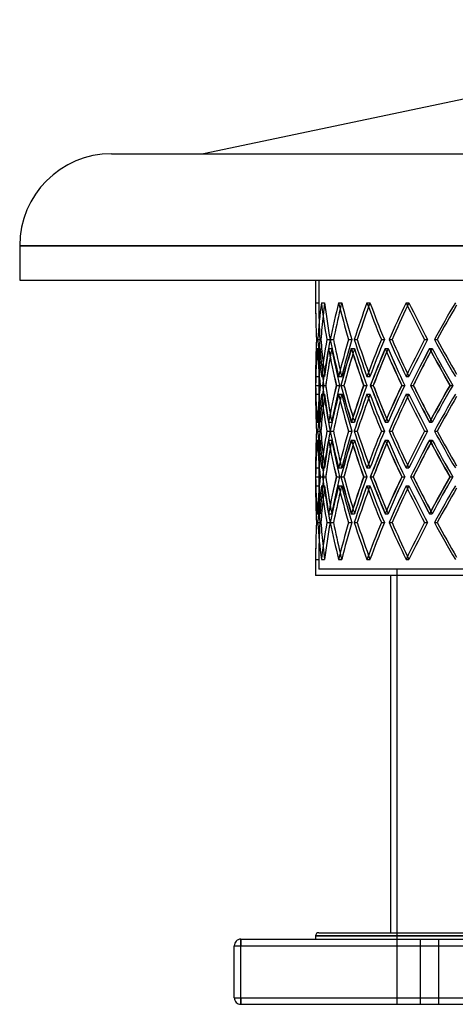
# Model space of a CAD drawing. Header units: millimetres. Extents: x -790 to 790, y -378 to 378.
# Tile 1 of 8: x -790 to -455, y -378 to 378. Entities that reach past the tile are written whole.
import ezdxf

# ---------------------------------------------------------------- set-up
doc = ezdxf.new("R2010")
doc.units = ezdxf.units.MM
doc.layers.add('HIDDEN', color=7, linetype='Continuous')
doc.layers.add('THICK', color=7, linetype='Continuous')

msp = doc.modelspace()

# ---------------------------------------------------------------- linework, layer by layer
at = {"layer": 'HIDDEN'}
for p, q in [((0, 204.46), (-790, 204.46)), ((-560, 178), (0, 178)), ((-560, 178), (-560, 160.64)), ((-562.5, 160.64), (-560, 160.64)), ((-558.06, 160.64), (-555.58, 160.64)), ((-558.06, 160.64), (-555.58, 160.64)), ((-544.83, 160.64), (-542.41, 160.64)), ((-544.83, 160.64), (-542.41, 160.64)), ((-523, 160.64), (-520.67, 160.64)), ((-523, 160.64), (-520.67, 160.64)), ((-492.92, 160.64), (-490.73, 160.64)), ((-492.92, 160.64), (-490.73, 160.64)), ((-561.79, 132.37), (-559.29, 132.37)), ((-561.79, 132.37), (-559.29, 132.37)), ((-560.9, 132.37), (-558.42, 132.37)), ((-553.81, 132.37), (-551.33, 132.37)), ((-553.81, 132.37), (-551.33, 132.37)), ((-551.17, 132.37), (-548.75, 132.37)), ((-537.11, 132.37), (-534.68, 132.37)), ((-537.11, 132.37), (-534.68, 132.37)), ((-532.75, 132.37), (-530.42, 132.37)), ((-511.93, 132.37), (-509.6, 132.37)), ((-511.93, 132.37), (-509.6, 132.37)), ((-505.92, 132.37), (-503.73, 132.37)), ((-478.68, 132.37), (-476.48, 132.37)), ((-478.68, 132.37), (-476.48, 132.37)), ((-471.12, 132.37), (-469.09, 132.37)), ((-561.4, 125.51), (-558.9, 125.51)), ((-561.38, 125.51), (-558.89, 125.51)), ((-552.57, 125.51), (-550.09, 125.51)), ((-552.5, 125.51), (-550.08, 125.51)), ((-535.03, 125.51), (-532.6, 125.51)), ((-534.91, 125.51), (-532.58, 125.51)), ((-509.04, 125.51), (-506.72, 125.51)), ((-508.89, 125.51), (-506.69, 125.51)), ((-475.03, 125.51), (-472.84, 125.51)), ((-474.83, 125.51), (-472.81, 125.51)), ((-562.5, 104.09), (-560, 104.09)), ((-560, 104.09), (-560, 90.38)), ((-558.06, 104.09), (-555.58, 104.09)), ((-558.06, 104.09), (-555.58, 104.09)), ((-544.83, 104.09), (-542.41, 104.09)), ((-544.83, 104.09), (-542.41, 104.09)), ((-523, 104.09), (-520.67, 104.09)), ((-523, 104.09), (-520.67, 104.09)), ((-492.92, 104.09), (-490.73, 104.09)), ((-492.92, 104.09), (-490.73, 104.09)), ((-562.45, 97.23), (-559.96, 97.23)), ((-558.91, 97.23), (-556.4, 97.23)), ((-558.88, 97.23), (-556.4, 97.23)), ((-557.12, 97.23), (-554.69, 97.23)), ((-546.56, 97.23), (-544.06, 97.23)), ((-546.49, 97.23), (-544.07, 97.23)), ((-543.01, 97.23), (-540.67, 97.23)), ((-525.59, 97.23), (-523.15, 97.23)), ((-525.48, 97.23), (-523.16, 97.23)), ((-520.33, 97.23), (-518.12, 97.23)), ((-496.32, 97.23), (-493.98, 97.23)), ((-496.19, 97.23), (-494, 97.23)), ((-489.44, 97.23), (-487.41, 97.23)), ((-459.23, 97.23), (-457.03, 97.23)), ((-459.07, 97.23), (-457.05, 97.23)), ((-562.5, 90.38), (-560, 90.38)), ((-558.06, 90.38), (-555.58, 90.38)), ((-558.06, 90.38), (-555.58, 90.38)), ((-544.83, 90.38), (-542.41, 90.38)), ((-544.83, 90.38), (-542.41, 90.38)), ((-523, 90.38), (-520.67, 90.38)), ((-523, 90.38), (-520.67, 90.38)), ((-492.92, 90.38), (-490.73, 90.38)), ((-492.92, 90.38), (-490.73, 90.38)), ((-561.4, 68.96), (-558.9, 68.96)), ((-561.38, 68.96), (-558.89, 68.96)), ((-552.57, 68.96), (-550.09, 68.96)), ((-552.5, 68.96), (-550.08, 68.96)), ((-535.03, 68.96), (-532.6, 68.96)), ((-534.91, 68.96), (-532.58, 68.96)), ((-509.04, 68.96), (-506.72, 68.96)), ((-508.89, 68.96), (-506.69, 68.96)), ((-475.03, 68.96), (-472.84, 68.96)), ((-474.83, 68.96), (-472.81, 68.96)), ((-561.79, 62.1), (-559.29, 62.1)), ((-561.79, 62.1), (-559.29, 62.1)), ((-560.9, 62.1), (-558.42, 62.1)), ((-553.81, 62.1), (-551.33, 62.1)), ((-553.81, 62.1), (-551.33, 62.1)), ((-551.17, 62.1), (-548.75, 62.1)), ((-537.11, 62.1), (-534.68, 62.1)), ((-537.11, 62.1), (-534.68, 62.1)), ((-532.75, 62.1), (-530.42, 62.1)), ((-511.93, 62.1), (-509.6, 62.1)), ((-511.93, 62.1), (-509.6, 62.1)), ((-505.92, 62.1), (-503.73, 62.1)), ((-478.68, 62.1), (-476.48, 62.1)), ((-478.68, 62.1), (-476.48, 62.1)), ((-471.12, 62.1), (-469.09, 62.1)), ((-561.4, 55.24), (-558.9, 55.24)), ((-561.38, 55.24), (-558.89, 55.24)), ((-552.57, 55.24), (-550.09, 55.24)), ((-552.5, 55.24), (-550.08, 55.24)), ((-535.03, 55.24), (-532.6, 55.24)), ((-534.91, 55.24), (-532.58, 55.24)), ((-509.04, 55.24), (-506.72, 55.24)), ((-508.89, 55.24), (-506.69, 55.24)), ((-475.03, 55.24), (-472.84, 55.24)), ((-474.83, 55.24), (-472.81, 55.24)), ((-562.5, 33.82), (-560, 33.82)), ((-560, 33.82), (-560, 20.11)), ((-558.06, 33.82), (-555.58, 33.82)), ((-558.06, 33.82), (-555.58, 33.82)), ((-544.83, 33.82), (-542.41, 33.82)), ((-544.83, 33.82), (-542.41, 33.82)), ((-523, 33.82), (-520.67, 33.82)), ((-523, 33.82), (-520.67, 33.82)), ((-492.92, 33.82), (-490.73, 33.82)), ((-492.92, 33.82), (-490.73, 33.82)), ((-562.45, 26.97), (-559.96, 26.97)), ((-558.91, 26.97), (-556.4, 26.97)), ((-558.88, 26.97), (-556.4, 26.97)), ((-557.12, 26.97), (-554.69, 26.97)), ((-546.56, 26.97), (-544.06, 26.97)), ((-546.49, 26.97), (-544.07, 26.97)), ((-543.01, 26.97), (-540.67, 26.97)), ((-525.59, 26.97), (-523.15, 26.97)), ((-525.48, 26.97), (-523.16, 26.97)), ((-520.33, 26.97), (-518.12, 26.97)), ((-496.32, 26.97), (-493.98, 26.97)), ((-496.19, 26.97), (-494, 26.97)), ((-489.44, 26.97), (-487.41, 26.97)), ((-459.23, 26.97), (-457.03, 26.97)), ((-459.07, 26.97), (-457.05, 26.97)), ((-562.5, 20.11), (-560, 20.11)), ((-558.06, 20.11), (-555.58, 20.11)), ((-558.06, 20.11), (-555.58, 20.11)), ((-544.83, 20.11), (-542.41, 20.11)), ((-544.83, 20.11), (-542.41, 20.11)), ((-523, 20.11), (-520.67, 20.11)), ((-523, 20.11), (-520.67, 20.11)), ((-492.92, 20.11), (-490.73, 20.11)), ((-492.92, 20.11), (-490.73, 20.11)), ((-561.4, -1.31), (-558.9, -1.31)), ((-561.38, -1.31), (-558.89, -1.31)), ((-552.57, -1.31), (-550.09, -1.31)), ((-552.5, -1.31), (-550.08, -1.31)), ((-535.03, -1.31), (-532.6, -1.31)), ((-534.91, -1.31), (-532.58, -1.31)), ((-509.04, -1.31), (-506.72, -1.31)), ((-508.89, -1.31), (-506.69, -1.31)), ((-475.03, -1.31), (-472.84, -1.31)), ((-474.83, -1.31), (-472.81, -1.31)), ((-561.79, -8.17), (-559.29, -8.17)), ((-561.79, -8.17), (-559.29, -8.17)), ((-560.9, -8.17), (-558.42, -8.17)), ((-553.81, -8.17), (-551.33, -8.17)), ((-553.81, -8.17), (-551.33, -8.17)), ((-551.17, -8.17), (-548.75, -8.17)), ((-537.11, -8.17), (-534.68, -8.17)), ((-537.11, -8.17), (-534.68, -8.17)), ((-532.75, -8.17), (-530.42, -8.17)), ((-511.93, -8.17), (-509.6, -8.17)), ((-511.93, -8.17), (-509.6, -8.17)), ((-505.92, -8.17), (-503.73, -8.17)), ((-478.68, -8.17), (-476.48, -8.17)), ((-478.68, -8.17), (-476.48, -8.17)), ((-471.12, -8.17), (-469.09, -8.17)), ((-562.5, -36.44), (-560, -36.44)), ((-560, -36.44), (-560, -43.8)), ((-558.06, -36.44), (-555.58, -36.44)), ((-558.06, -36.44), (-555.58, -36.44)), ((-544.83, -36.44), (-542.41, -36.44)), ((-544.83, -36.44), (-542.41, -36.44)), ((-523, -36.44), (-520.67, -36.44)), ((-523, -36.44), (-520.67, -36.44)), ((-492.92, -36.44), (-490.73, -36.44)), ((-492.92, -36.44), (-490.73, -36.44)), ((0, -43.8), (-560, -43.8)), ((-500, -43.8), (-500, -378)), ((-620, -328), (-620, -333)), ((-620, -328), (-620, -328)), ((0, -325.5), (-562.5, -325.5)), ((-482, -328), (-482, -378)), ((-482, -328), (-482, -378)), ((-468, -328), (-468, -378)), ((-468, -328), (-468, -378)), ((-625, -333), (-620, -333)), ((-625, -333), (-625, -333)), ((-620, -333), (620, -333)), ((-620, -373), (-620, -333)), ((-625, -373), (-625, -373)), ((-625, -373), (-620, -373)), ((-620, -373), (620, -373)), ((-620, -373), (-620, -378)), ((-620, -378), (-620, -378))]:
    msp.add_line(p, q, dxfattribs=at)
for centre, major_axis, ratio, start_param, end_param in [((0, 160.64), (-421.94, -421.94), 0.881619, -0.84823, -0.797937), ((0, 160.64), (0, -560), 1, -1.570796, -1.520278), ((0, 160.64), (0, 560), 1, 1.570796, 1.621314), ((0, 160.64), (420.06, 420.06), 0.881619, 2.293363, 2.311036), ((0, 160.64), (420.06, -420.06), 0.881619, -2.293363, -2.242845), ((0, 160.64), (-420.06, 420.06), 0.881619, 0.84823, 0.898748), ((0, 160.64), (-444.46, -444.46), 0.77568, -0.911062, -0.860769), ((0, 160.64), (442.49, 442.49), 0.77568, 2.230531, 2.239225), ((0, 160.64), (442.49, -442.49), 0.77568, -2.230531, -2.180013), ((0, 160.64), (-442.49, 442.49), 0.77568, 0.911062, 0.96158), ((0, 160.64), (-465.23, -465.23), 0.679599, -0.973894, -0.923601), ((0, 160.64), (463.17, 463.17), 0.679599, 2.167699, 2.173337), ((0, 160.64), (463.17, -463.17), 0.679599, -2.167699, -2.117181), ((0, 160.64), (-463.17, 463.17), 0.679599, 0.973894, 1.024412), ((0, 160.64), (-484.17, -484.17), 0.591398, -1.036726, -0.986432), ((0, 160.64), (482.02, 482.02), 0.591398, 2.104867, 2.108927), ((0, 160.64), (482.02, -482.02), 0.591398, -2.104867, -2.054349), ((0, 160.64), (-482.02, 482.02), 0.591398, 1.036726, 1.087243), ((0, 160.64), (-501.19, -501.19), 0.509525, -1.099557, -1.049264), ((0, 104.09), (-421.94, 421.94), 0.881619, 0.797937, 0.84823), ((0, 104.09), (0, -560), 1, -1.621314, -1.570796), ((0, 104.09), (0, 560), 1, 1.520278, 1.570796), ((0, 104.09), (420.06, 420.06), 0.881619, 2.242845, 2.293363), ((0, 104.09), (-420.06, -420.06), 0.881619, -0.898748, -0.84823), ((0, 104.09), (-444.46, 444.46), 0.77568, 0.860769, 0.911062), ((0, 104.09), (442.49, 442.49), 0.77568, 2.180013, 2.230531), ((0, 104.09), (-442.49, -442.49), 0.77568, -0.96158, -0.911062), ((0, 104.09), (-465.23, 465.23), 0.679599, 0.923601, 0.973894), ((0, 104.09), (463.17, 463.17), 0.679599, 2.117181, 2.167699), ((0, 104.09), (-463.17, -463.17), 0.679599, -1.024412, -0.973894), ((0, 104.09), (-484.17, 484.17), 0.591398, 0.986432, 1.036726), ((0, 104.09), (482.02, 482.02), 0.591398, 2.054349, 2.104867), ((0, 104.09), (-482.02, -482.02), 0.591398, -1.087243, -1.036726), ((0, 104.09), (-501.19, 501.19), 0.509525, 1.049264, 1.099557), ((0, 160.64), (-421.94, -421.94), 0.881619, -0.78573, -0.735259), ((0, 90.38), (-421.94, 421.94), 0.881619, 0.78573, 0.836042), ((0, 160.64), (-420.06, -420.06), 0.881619, -0.785451, -0.734752), ((0, 90.38), (0, 560), 1, 1.508017, 1.543713), ((0, 160.64), (0, -560), 1, -1.508017, -1.457318), ((0, 90.38), (-420.06, 420.06), 0.881619, 0.785451, 0.835988), ((0, 160.64), (-444.46, -444.46), 0.77568, -0.848562, -0.79809), ((0, 90.38), (-444.46, 444.46), 0.77568, 0.848562, 0.898874), ((0, 90.38), (420.06, 420.06), 0.881619, 2.230583, 2.242433), ((0, 160.64), (-442.49, -442.49), 0.77568, -0.848283, -0.836378), ((0, 160.64), (420.06, -420.06), 0.881619, -2.230583, -2.179885), ((0, 90.38), (-442.49, 442.49), 0.77568, 0.848283, 0.89882), ((0, 160.64), (-465.23, -465.23), 0.679599, -0.911394, -0.860922), ((0, 90.38), (-465.23, 465.23), 0.679599, 0.911394, 0.961706), ((0, 90.38), (442.49, 442.49), 0.77568, 2.167751, 2.174765), ((0, 160.64), (-463.17, -463.17), 0.679599, -0.911114, -0.904048), ((0, 160.64), (442.49, -442.49), 0.77568, -2.167751, -2.117053), ((0, 90.38), (-463.17, 463.17), 0.679599, 0.911114, 0.961652), ((0, 160.64), (-484.17, -484.17), 0.591398, -0.974226, -0.923754), ((0, 90.38), (-484.17, 484.17), 0.591398, 0.974226, 1.024538), ((0, 90.38), (463.17, 463.17), 0.679599, 2.10492, 2.109805), ((0, 160.64), (-482.02, -482.02), 0.591398, -0.973946, -0.969008), ((0, 160.64), (463.17, -463.17), 0.679599, -2.10492, -2.054221), ((0, 90.38), (-482.02, 482.02), 0.591398, 0.973946, 1.024484), ((0, 160.64), (-501.19, -501.19), 0.509525, -1.037057, -0.986586), ((0, 90.38), (-501.19, 501.19), 0.509525, 1.037057, 1.08737), ((0, 90.38), (482.02, 482.02), 0.591398, 2.042088, 2.045746), ((0, 160.64), (-498.96, -498.96), 0.509525, -1.036778, -1.033067), ((0, 160.64), (482.02, -482.02), 0.591398, -2.042088, -1.991389), ((0, 90.38), (-498.96, 498.96), 0.509525, 1.036778, 1.087315), ((0, 104.09), (420.06, -420.06), 0.881619, -2.311036, -2.293363), ((0, 104.09), (442.49, -442.49), 0.77568, -2.239225, -2.230531), ((0, 104.09), (463.17, -463.17), 0.679599, -2.173337, -2.167699), ((0, 104.09), (482.02, -482.02), 0.591398, -2.108927, -2.104867), ((0, 160.64), (-442.49, -442.49), 0.77568, -0.807364, -0.797584), ((0, 160.64), (-463.17, -463.17), 0.679599, -0.870196, -0.860416), ((0, 160.64), (-482.02, -482.02), 0.591398, -0.933028, -0.923248), ((0, 160.64), (-498.96, -498.96), 0.509525, -0.995859, -0.98608), ((0, 33.82), (-421.94, 421.94), 0.881619, 0.735259, 0.78573), ((0, 104.09), (-421.94, -421.94), 0.881619, -0.836042, -0.78573), ((0, 33.82), (-420.06, 420.06), 0.881619, 0.734752, 0.785451), ((0, 33.82), (0, 560), 1, 1.457318, 1.508017), ((0, 104.09), (-420.06, -420.06), 0.881619, -0.835988, -0.785451), ((0, 33.82), (-444.46, 444.46), 0.77568, 0.79809, 0.848562), ((0, 33.82), (-442.49, 442.49), 0.77568, 0.797584, 0.807364), ((0, 104.09), (-444.46, -444.46), 0.77568, -0.898874, -0.848562), ((0, 33.82), (420.06, 420.06), 0.881619, 2.179885, 2.230583), ((0, 104.09), (-442.49, -442.49), 0.77568, -0.89882, -0.848283), ((0, 33.82), (-465.23, 465.23), 0.679599, 0.860922, 0.911394), ((0, 33.82), (-463.17, 463.17), 0.679599, 0.860416, 0.870196), ((0, 104.09), (-465.23, -465.23), 0.679599, -0.961706, -0.911394), ((0, 33.82), (442.49, 442.49), 0.77568, 2.117053, 2.167751), ((0, 104.09), (-463.17, -463.17), 0.679599, -0.961652, -0.911114), ((0, 33.82), (-484.17, 484.17), 0.591398, 0.923754, 0.974226), ((0, 33.82), (-482.02, 482.02), 0.591398, 0.923248, 0.933028), ((0, 104.09), (-484.17, -484.17), 0.591398, -1.024538, -0.974226), ((0, 33.82), (463.17, 463.17), 0.679599, 2.054221, 2.10492), ((0, 104.09), (-482.02, -482.02), 0.591398, -1.024484, -0.973946), ((0, 33.82), (-501.19, 501.19), 0.509525, 0.986586, 1.037057), ((0, 33.82), (-498.96, 498.96), 0.509525, 0.98608, 0.995859), ((0, 104.09), (-501.19, -501.19), 0.509525, -1.08737, -1.037057), ((0, 33.82), (482.02, 482.02), 0.591398, 1.991389, 2.042088), ((0, 104.09), (-498.96, -498.96), 0.509525, -1.087315, -1.036778), ((0, 90.38), (-421.94, -421.94), 0.881619, -0.84823, -0.797937), ((0, 90.38), (0, -560), 1, -1.570796, -1.520278), ((0, 90.38), (0, 560), 1, 1.570796, 1.621314), ((0, 104.09), (0, -560), 1, -1.543713, -1.508017), ((0, 90.38), (420.06, 420.06), 0.881619, 2.293363, 2.311036), ((0, 90.38), (420.06, -420.06), 0.881619, -2.293363, -2.242845), ((0, 90.38), (-420.06, 420.06), 0.881619, 0.84823, 0.898748), ((0, 90.38), (-444.46, -444.46), 0.77568, -0.911062, -0.860769), ((0, 90.38), (442.49, 442.49), 0.77568, 2.230531, 2.239225), ((0, 90.38), (442.49, -442.49), 0.77568, -2.230531, -2.180013), ((0, 90.38), (-442.49, 442.49), 0.77568, 0.911062, 0.96158), ((0, 90.38), (-465.23, -465.23), 0.679599, -0.973894, -0.923601), ((0, 90.38), (463.17, 463.17), 0.679599, 2.167699, 2.173337), ((0, 90.38), (463.17, -463.17), 0.679599, -2.167699, -2.117181), ((0, 90.38), (-463.17, 463.17), 0.679599, 0.973894, 1.024412), ((0, 90.38), (-484.17, -484.17), 0.591398, -1.036726, -0.986432), ((0, 90.38), (482.02, 482.02), 0.591398, 2.104867, 2.108927), ((0, 90.38), (482.02, -482.02), 0.591398, -2.104867, -2.054349), ((0, 90.38), (-482.02, 482.02), 0.591398, 1.036726, 1.087243), ((0, 90.38), (-501.19, -501.19), 0.509525, -1.099557, -1.049264), ((0, 33.82), (-442.49, 442.49), 0.77568, 0.836378, 0.848283), ((0, 104.09), (420.06, -420.06), 0.881619, -2.242433, -2.230583), ((0, 104.09), (442.49, -442.49), 0.77568, -2.174765, -2.167751), ((0, 33.82), (-463.17, 463.17), 0.679599, 0.904048, 0.911114), ((0, 104.09), (463.17, -463.17), 0.679599, -2.109805, -2.10492), ((0, 33.82), (-482.02, 482.02), 0.591398, 0.969008, 0.973946), ((0, 104.09), (482.02, -482.02), 0.591398, -2.045746, -2.042088), ((0, 33.82), (-498.96, 498.96), 0.509525, 1.033067, 1.036778), ((0, 33.82), (-421.94, 421.94), 0.881619, 0.797937, 0.84823), ((0, 33.82), (0, -560), 1, -1.621314, -1.570796), ((0, 33.82), (0, 560), 1, 1.520278, 1.570796), ((0, 33.82), (420.06, 420.06), 0.881619, 2.242845, 2.293363), ((0, 33.82), (-420.06, -420.06), 0.881619, -0.898748, -0.84823), ((0, 33.82), (-444.46, 444.46), 0.77568, 0.860769, 0.911062), ((0, 33.82), (442.49, 442.49), 0.77568, 2.180013, 2.230531), ((0, 33.82), (-442.49, -442.49), 0.77568, -0.96158, -0.911062), ((0, 33.82), (-465.23, 465.23), 0.679599, 0.923601, 0.973894), ((0, 33.82), (463.17, 463.17), 0.679599, 2.117181, 2.167699), ((0, 33.82), (-463.17, -463.17), 0.679599, -1.024412, -0.973894), ((0, 33.82), (-484.17, 484.17), 0.591398, 0.986432, 1.036726), ((0, 33.82), (482.02, 482.02), 0.591398, 2.054349, 2.104867), ((0, 33.82), (-482.02, -482.02), 0.591398, -1.087243, -1.036726), ((0, 33.82), (-501.19, 501.19), 0.509525, 1.049264, 1.099557), ((0, 90.38), (-421.94, -421.94), 0.881619, -0.78573, -0.735259), ((0, 20.11), (-421.94, 421.94), 0.881619, 0.78573, 0.836042), ((0, 90.38), (-420.06, -420.06), 0.881619, -0.785451, -0.734752), ((0, 20.11), (0, 560), 1, 1.508017, 1.543713), ((0, 90.38), (0, -560), 1, -1.508017, -1.457318), ((0, 20.11), (-420.06, 420.06), 0.881619, 0.785451, 0.835988), ((0, 90.38), (-444.46, -444.46), 0.77568, -0.848562, -0.79809), ((0, 20.11), (-444.46, 444.46), 0.77568, 0.848562, 0.898874), ((0, 20.11), (420.06, 420.06), 0.881619, 2.230583, 2.242433), ((0, 90.38), (-442.49, -442.49), 0.77568, -0.848283, -0.836378), ((0, 90.38), (420.06, -420.06), 0.881619, -2.230583, -2.179885), ((0, 20.11), (-442.49, 442.49), 0.77568, 0.848283, 0.89882), ((0, 90.38), (-465.23, -465.23), 0.679599, -0.911394, -0.860922), ((0, 20.11), (-465.23, 465.23), 0.679599, 0.911394, 0.961706), ((0, 20.11), (442.49, 442.49), 0.77568, 2.167751, 2.174765), ((0, 90.38), (-463.17, -463.17), 0.679599, -0.911114, -0.904048), ((0, 90.38), (442.49, -442.49), 0.77568, -2.167751, -2.117053), ((0, 20.11), (-463.17, 463.17), 0.679599, 0.911114, 0.961652), ((0, 90.38), (-484.17, -484.17), 0.591398, -0.974226, -0.923754), ((0, 20.11), (-484.17, 484.17), 0.591398, 0.974226, 1.024538), ((0, 20.11), (463.17, 463.17), 0.679599, 2.10492, 2.109805), ((0, 90.38), (-482.02, -482.02), 0.591398, -0.973946, -0.969008), ((0, 90.38), (463.17, -463.17), 0.679599, -2.10492, -2.054221), ((0, 20.11), (-482.02, 482.02), 0.591398, 0.973946, 1.024484), ((0, 90.38), (-501.19, -501.19), 0.509525, -1.037057, -0.986586), ((0, 20.11), (-501.19, 501.19), 0.509525, 1.037057, 1.08737), ((0, 20.11), (482.02, 482.02), 0.591398, 2.042088, 2.045746), ((0, 90.38), (-498.96, -498.96), 0.509525, -1.036778, -1.033067), ((0, 90.38), (482.02, -482.02), 0.591398, -2.042088, -1.991389), ((0, 20.11), (-498.96, 498.96), 0.509525, 1.036778, 1.087315), ((0, 33.82), (420.06, -420.06), 0.881619, -2.311036, -2.293363), ((0, 33.82), (442.49, -442.49), 0.77568, -2.239225, -2.230531), ((0, 90.38), (-442.49, -442.49), 0.77568, -0.807364, -0.797584), ((0, 90.38), (-463.17, -463.17), 0.679599, -0.870196, -0.860416), ((0, 33.82), (463.17, -463.17), 0.679599, -2.173337, -2.167699), ((0, 90.38), (-482.02, -482.02), 0.591398, -0.933028, -0.923248), ((0, 33.82), (482.02, -482.02), 0.591398, -2.108927, -2.104867), ((0, 90.38), (-498.96, -498.96), 0.509525, -0.995859, -0.98608), ((0, -36.44), (-421.94, 421.94), 0.881619, 0.735259, 0.78573), ((0, 33.82), (-421.94, -421.94), 0.881619, -0.836042, -0.78573), ((0, -36.44), (-420.06, 420.06), 0.881619, 0.734752, 0.785451), ((0, -36.44), (0, 560), 1, 1.457318, 1.508017), ((0, 33.82), (-420.06, -420.06), 0.881619, -0.835988, -0.785451), ((0, -36.44), (-444.46, 444.46), 0.77568, 0.79809, 0.848562), ((0, -36.44), (-442.49, 442.49), 0.77568, 0.797584, 0.807364), ((0, 33.82), (-444.46, -444.46), 0.77568, -0.898874, -0.848562), ((0, -36.44), (420.06, 420.06), 0.881619, 2.179885, 2.230583), ((0, 33.82), (-442.49, -442.49), 0.77568, -0.89882, -0.848283), ((0, -36.44), (-465.23, 465.23), 0.679599, 0.860922, 0.911394), ((0, -36.44), (-463.17, 463.17), 0.679599, 0.860416, 0.870196), ((0, 33.82), (-465.23, -465.23), 0.679599, -0.961706, -0.911394), ((0, -36.44), (442.49, 442.49), 0.77568, 2.117053, 2.167751), ((0, 33.82), (-463.17, -463.17), 0.679599, -0.961652, -0.911114), ((0, -36.44), (-484.17, 484.17), 0.591398, 0.923754, 0.974226), ((0, -36.44), (-482.02, 482.02), 0.591398, 0.923248, 0.933028), ((0, 33.82), (-484.17, -484.17), 0.591398, -1.024538, -0.974226), ((0, -36.44), (463.17, 463.17), 0.679599, 2.054221, 2.10492), ((0, 33.82), (-482.02, -482.02), 0.591398, -1.024484, -0.973946), ((0, -36.44), (-501.19, 501.19), 0.509525, 0.986586, 1.037057), ((0, -36.44), (-498.96, 498.96), 0.509525, 0.98608, 0.995859), ((0, 33.82), (-501.19, -501.19), 0.509525, -1.08737, -1.037057), ((0, -36.44), (482.02, 482.02), 0.591398, 1.991389, 2.042088), ((0, 33.82), (-498.96, -498.96), 0.509525, -1.087315, -1.036778), ((0, 20.11), (-421.94, -421.94), 0.881619, -0.84823, -0.797937), ((0, 20.11), (0, -560), 1, -1.570796, -1.520278), ((0, 20.11), (0, 560), 1, 1.570796, 1.621314), ((0, 33.82), (0, -560), 1, -1.543713, -1.508017), ((0, 20.11), (420.06, 420.06), 0.881619, 2.293363, 2.311036), ((0, 20.11), (420.06, -420.06), 0.881619, -2.293363, -2.242845), ((0, 20.11), (-420.06, 420.06), 0.881619, 0.84823, 0.898748), ((0, 20.11), (-444.46, -444.46), 0.77568, -0.911062, -0.860769), ((0, 20.11), (442.49, 442.49), 0.77568, 2.230531, 2.239225), ((0, 20.11), (442.49, -442.49), 0.77568, -2.230531, -2.180013), ((0, 20.11), (-442.49, 442.49), 0.77568, 0.911062, 0.96158), ((0, 20.11), (-465.23, -465.23), 0.679599, -0.973894, -0.923601), ((0, 20.11), (463.17, 463.17), 0.679599, 2.167699, 2.173337), ((0, 20.11), (463.17, -463.17), 0.679599, -2.167699, -2.117181), ((0, 20.11), (-463.17, 463.17), 0.679599, 0.973894, 1.024412), ((0, 20.11), (-484.17, -484.17), 0.591398, -1.036726, -0.986432), ((0, 20.11), (482.02, 482.02), 0.591398, 2.104867, 2.108927), ((0, 20.11), (482.02, -482.02), 0.591398, -2.104867, -2.054349), ((0, 20.11), (-482.02, 482.02), 0.591398, 1.036726, 1.087243), ((0, 20.11), (-501.19, -501.19), 0.509525, -1.099557, -1.049264), ((0, -36.44), (-442.49, 442.49), 0.77568, 0.836378, 0.848283), ((0, 33.82), (420.06, -420.06), 0.881619, -2.242433, -2.230583), ((0, 33.82), (442.49, -442.49), 0.77568, -2.174765, -2.167751), ((0, -36.44), (-463.17, 463.17), 0.679599, 0.904048, 0.911114), ((0, 33.82), (463.17, -463.17), 0.679599, -2.109805, -2.10492), ((0, -36.44), (-482.02, 482.02), 0.591398, 0.969008, 0.973946), ((0, 33.82), (482.02, -482.02), 0.591398, -2.045746, -2.042088), ((0, -36.44), (-498.96, 498.96), 0.509525, 1.033067, 1.036778), ((0, -36.44), (-421.94, 421.94), 0.881619, 0.797937, 0.84823), ((0, -36.44), (0, -560), 1, -1.621314, -1.570796), ((0, -36.44), (0, 560), 1, 1.520278, 1.570796), ((0, -36.44), (420.06, 420.06), 0.881619, 2.242845, 2.293363), ((0, -36.44), (-420.06, -420.06), 0.881619, -0.898748, -0.84823), ((0, -36.44), (-444.46, 444.46), 0.77568, 0.860769, 0.911062), ((0, -36.44), (442.49, 442.49), 0.77568, 2.180013, 2.230531), ((0, -36.44), (-442.49, -442.49), 0.77568, -0.96158, -0.911062), ((0, -36.44), (-465.23, 465.23), 0.679599, 0.923601, 0.973894), ((0, -36.44), (463.17, 463.17), 0.679599, 2.117181, 2.167699), ((0, -36.44), (-463.17, -463.17), 0.679599, -1.024412, -0.973894), ((0, -36.44), (-484.17, 484.17), 0.591398, 0.986432, 1.036726), ((0, -36.44), (482.02, 482.02), 0.591398, 2.054349, 2.104867), ((0, -36.44), (-482.02, -482.02), 0.591398, -1.087243, -1.036726), ((0, -36.44), (-501.19, 501.19), 0.509525, 1.049264, 1.099557), ((0, -36.44), (420.06, -420.06), 0.881619, -2.311036, -2.293363), ((0, -36.44), (442.49, -442.49), 0.77568, -2.239225, -2.230531), ((0, -36.44), (463.17, -463.17), 0.679599, -2.173337, -2.167699), ((0, -36.44), (482.02, -482.02), 0.591398, -2.108927, -2.104867)]:
    msp.add_ellipse(centre, major_axis=major_axis, ratio=ratio, start_param=start_param, end_param=end_param, dxfattribs=at)
at = {"layer": 'THICK'}
for p, q in [((-158, 378), (-648.8, 275.06)), ((-719.4, 275.06), (0, 275.06)), ((-790, 204.46), (0, 204.46)), ((-790, 204.46), (-790, 178)), ((-790, 178), (0, 178)), ((-562.5, 178), (-562.5, 160.64)), ((-560.9, 132.37), (-558.42, 132.37)), ((-551.17, 132.37), (-548.75, 132.37)), ((-532.75, 132.37), (-530.42, 132.37)), ((-505.92, 132.37), (-503.73, 132.37)), ((-471.12, 132.37), (-469.09, 132.37)), ((-562.5, 104.09), (-562.5, 90.38)), ((-562.46, 97.23), (-559.96, 97.23)), ((-557.16, 97.23), (-554.68, 97.23)), ((-543.08, 97.23), (-540.66, 97.23)), ((-520.44, 97.23), (-518.11, 97.23)), ((-489.58, 97.23), (-487.39, 97.23)), ((-560.9, 62.1), (-558.42, 62.1)), ((-551.17, 62.1), (-548.75, 62.1)), ((-532.75, 62.1), (-530.42, 62.1)), ((-505.92, 62.1), (-503.73, 62.1)), ((-471.12, 62.1), (-469.09, 62.1)), ((-562.5, 33.82), (-562.5, 20.11)), ((-562.46, 26.97), (-559.96, 26.97)), ((-557.16, 26.97), (-554.68, 26.97)), ((-543.08, 26.97), (-540.66, 26.97)), ((-520.44, 26.97), (-518.11, 26.97)), ((-489.58, 26.97), (-487.39, 26.97)), ((-560.9, -8.17), (-558.42, -8.17)), ((-551.17, -8.17), (-548.75, -8.17)), ((-532.75, -8.17), (-530.42, -8.17)), ((-505.92, -8.17), (-503.73, -8.17)), ((-471.12, -8.17), (-469.09, -8.17)), ((-562.5, -36.44), (-562.5, -48.8)), ((0, -48.8), (-562.5, -48.8)), ((-505, -48.8), (-505, -323)), ((-560, -323), (0, -323)), ((-620, -328), (620, -328)), ((-620, -333), (-620, -328)), ((-562.5, -325.5), (0, -325.5)), ((-562.5, -325.5), (-562.5, -328)), ((-625, -333), (-620, -333)), ((-625, -373), (-625, -333)), ((-620, -333), (620, -333)), ((-620, -373), (-620, -333)), ((-625, -373), (-620, -373)), ((-620, -378), (-620, -373)), ((-620, -373), (620, -373)), ((-620, -378), (620, -378))]:
    msp.add_line(p, q, dxfattribs=at)
for centre, radius, start, end in [((-719.4, 204.46), 70.6, 90.00004, 180.00002), ((-560, -325.5), 2.5, 89.99998, 180.00002), ((-620, -333), 5, 89.99998, 180.00002), ((-620, -373), 5, 180.00002, 270.00002)]:
    msp.add_arc(centre, radius, start, end, dxfattribs=at)
for centre, major_axis, ratio, start_param, end_param in [((0, 160.64), (0, -562.5), 1, -1.570796, -1.520503), ((0, 160.64), (0, 562.5), 1, 1.570796, 1.595943), ((0, 160.64), (421.94, 421.94), 0.881619, 2.293363, 2.343656), ((0, 160.64), (421.94, -421.94), 0.881619, -2.293363, -2.243069), ((0, 160.64), (444.46, 444.46), 0.77568, 2.230531, 2.280824), ((0, 160.64), (444.46, -444.46), 0.77568, -2.230531, -2.180238), ((0, 160.64), (465.23, 465.23), 0.679599, 2.167699, 2.217992), ((0, 160.64), (465.23, -465.23), 0.679599, -2.167699, -2.117406), ((0, 160.64), (484.17, 484.17), 0.591398, 2.104867, 2.15516), ((0, 160.64), (484.17, -484.17), 0.591398, -2.104867, -2.054574), ((0, 160.64), (501.19, 501.19), 0.509525, 2.042035, 2.092328), ((0, 160.64), (498.96, 498.96), 0.509525, 2.045108, 2.092553), ((0, 160.64), (442.49, 442.49), 0.77568, 2.239225, 2.281049), ((0, 160.64), (463.17, 463.17), 0.679599, 2.173337, 2.218217), ((0, 160.64), (482.02, 482.02), 0.591398, 2.108927, 2.155385), ((0, 160.64), (420.06, 420.06), 0.881619, 2.311036, 2.343881), ((0, 104.09), (0, 562.5), 1, 1.520503, 1.570796), ((0, 104.09), (421.94, -421.94), 0.881619, -2.343656, -2.293363), ((0, 104.09), (420.06, -420.06), 0.881619, -2.343881, -2.311036), ((0, 104.09), (421.94, 421.94), 0.881619, 2.243069, 2.293363), ((0, 104.09), (444.46, -444.46), 0.77568, -2.280824, -2.230531), ((0, 104.09), (442.49, -442.49), 0.77568, -2.281049, -2.239225), ((0, 104.09), (444.46, 444.46), 0.77568, 2.180238, 2.230531), ((0, 104.09), (465.23, -465.23), 0.679599, -2.217992, -2.167699), ((0, 104.09), (463.17, -463.17), 0.679599, -2.218217, -2.173337), ((0, 104.09), (465.23, 465.23), 0.679599, 2.117406, 2.167699), ((0, 104.09), (484.17, -484.17), 0.591398, -2.15516, -2.104867), ((0, 104.09), (482.02, -482.02), 0.591398, -2.155385, -2.108927), ((0, 104.09), (484.17, 484.17), 0.591398, 2.054574, 2.104867), ((0, 104.09), (501.19, -501.19), 0.509525, -2.092328, -2.042035), ((0, 104.09), (498.96, -498.96), 0.509525, -2.092553, -2.045108), ((0, 90.38), (0, 562.5), 1, 1.508296, 1.558609), ((0, 160.64), (0, -562.5), 1, -1.508296, -1.457825), ((0, 90.38), (421.94, 421.94), 0.881619, 2.230863, 2.281175), ((0, 160.64), (421.94, -421.94), 0.881619, -2.230863, -2.180391), ((0, 90.38), (444.46, 444.46), 0.77568, 2.168031, 2.218343), ((0, 90.38), (442.49, 442.49), 0.77568, 2.174765, 2.218289), ((0, 160.64), (-463.17, -463.17), 0.679599, -0.904048, -0.870196), ((0, 160.64), (444.46, -444.46), 0.77568, -2.168031, -2.117559), ((0, 90.38), (465.23, 465.23), 0.679599, 2.105199, 2.155511), ((0, 90.38), (463.17, 463.17), 0.679599, 2.109805, 2.155457), ((0, 160.64), (-482.02, -482.02), 0.591398, -0.969008, -0.933028), ((0, 160.64), (465.23, -465.23), 0.679599, -2.105199, -2.054728), ((0, 90.38), (484.17, 484.17), 0.591398, 2.042367, 2.09268), ((0, 90.38), (482.02, 482.02), 0.591398, 2.045746, 2.092625), ((0, 160.64), (-498.96, -498.96), 0.509525, -1.033067, -0.995859), ((0, 160.64), (484.17, -484.17), 0.591398, -2.042367, -1.991896), ((0, 104.09), (0, -562.5), 1, -1.595943, -1.570796), ((0, 90.38), (420.06, 420.06), 0.881619, 2.242433, 2.281121), ((0, 160.64), (-442.49, -442.49), 0.77568, -0.836378, -0.807364), ((0, 90.38), (0, 560), 1, 1.543713, 1.558554), ((0, 104.09), (0, -562.5), 1, -1.558609, -1.508296), ((0, 33.82), (0, 562.5), 1, 1.457825, 1.508296), ((0, 104.09), (0, -560), 1, -1.558554, -1.543713), ((0, 104.09), (421.94, -421.94), 0.881619, -2.281175, -2.230863), ((0, 104.09), (420.06, -420.06), 0.881619, -2.281121, -2.242433), ((0, 33.82), (-442.49, 442.49), 0.77568, 0.807364, 0.836378), ((0, 33.82), (421.94, 421.94), 0.881619, 2.180391, 2.230863), ((0, 104.09), (444.46, -444.46), 0.77568, -2.218343, -2.168031), ((0, 104.09), (442.49, -442.49), 0.77568, -2.218289, -2.174765), ((0, 33.82), (-463.17, 463.17), 0.679599, 0.870196, 0.904048), ((0, 33.82), (444.46, 444.46), 0.77568, 2.117559, 2.168031), ((0, 104.09), (465.23, -465.23), 0.679599, -2.155511, -2.105199), ((0, 104.09), (463.17, -463.17), 0.679599, -2.155457, -2.109805), ((0, 33.82), (-482.02, 482.02), 0.591398, 0.933028, 0.969008), ((0, 33.82), (465.23, 465.23), 0.679599, 2.054728, 2.105199), ((0, 104.09), (484.17, -484.17), 0.591398, -2.09268, -2.042367), ((0, 104.09), (482.02, -482.02), 0.591398, -2.092625, -2.045746), ((0, 33.82), (-498.96, 498.96), 0.509525, 0.995859, 1.033067), ((0, 33.82), (484.17, 484.17), 0.591398, 1.991896, 2.042367), ((0, 90.38), (0, -562.5), 1, -1.570796, -1.520503), ((0, 90.38), (0, 562.5), 1, 1.570796, 1.595943), ((0, 90.38), (421.94, 421.94), 0.881619, 2.293363, 2.343656), ((0, 90.38), (421.94, -421.94), 0.881619, -2.293363, -2.243069), ((0, 90.38), (444.46, 444.46), 0.77568, 2.230531, 2.280824), ((0, 90.38), (442.49, 442.49), 0.77568, 2.239225, 2.281049), ((0, 90.38), (444.46, -444.46), 0.77568, -2.230531, -2.180238), ((0, 90.38), (465.23, 465.23), 0.679599, 2.167699, 2.217992), ((0, 90.38), (463.17, 463.17), 0.679599, 2.173337, 2.218217), ((0, 90.38), (465.23, -465.23), 0.679599, -2.167699, -2.117406), ((0, 90.38), (484.17, 484.17), 0.591398, 2.104867, 2.15516), ((0, 90.38), (482.02, 482.02), 0.591398, 2.108927, 2.155385), ((0, 90.38), (484.17, -484.17), 0.591398, -2.104867, -2.054574), ((0, 90.38), (501.19, 501.19), 0.509525, 2.042035, 2.092328), ((0, 90.38), (498.96, 498.96), 0.509525, 2.045108, 2.092553), ((0, 90.38), (420.06, 420.06), 0.881619, 2.311036, 2.343881), ((0, 33.82), (0, 562.5), 1, 1.520503, 1.570796), ((0, 33.82), (421.94, -421.94), 0.881619, -2.343656, -2.293363), ((0, 33.82), (420.06, -420.06), 0.881619, -2.343881, -2.311036), ((0, 33.82), (421.94, 421.94), 0.881619, 2.243069, 2.293363), ((0, 33.82), (444.46, -444.46), 0.77568, -2.280824, -2.230531), ((0, 33.82), (442.49, -442.49), 0.77568, -2.281049, -2.239225), ((0, 33.82), (444.46, 444.46), 0.77568, 2.180238, 2.230531), ((0, 33.82), (465.23, -465.23), 0.679599, -2.217992, -2.167699), ((0, 33.82), (463.17, -463.17), 0.679599, -2.218217, -2.173337), ((0, 33.82), (465.23, 465.23), 0.679599, 2.117406, 2.167699), ((0, 33.82), (484.17, -484.17), 0.591398, -2.15516, -2.104867), ((0, 33.82), (482.02, -482.02), 0.591398, -2.155385, -2.108927), ((0, 33.82), (484.17, 484.17), 0.591398, 2.054574, 2.104867), ((0, 33.82), (501.19, -501.19), 0.509525, -2.092328, -2.042035), ((0, 33.82), (498.96, -498.96), 0.509525, -2.092553, -2.045108), ((0, 20.11), (0, 562.5), 1, 1.508296, 1.558609), ((0, 90.38), (0, -562.5), 1, -1.508296, -1.457825), ((0, 20.11), (421.94, 421.94), 0.881619, 2.230863, 2.281175), ((0, 90.38), (421.94, -421.94), 0.881619, -2.230863, -2.180391), ((0, 20.11), (444.46, 444.46), 0.77568, 2.168031, 2.218343), ((0, 90.38), (444.46, -444.46), 0.77568, -2.168031, -2.117559), ((0, 20.11), (465.23, 465.23), 0.679599, 2.105199, 2.155511), ((0, 90.38), (465.23, -465.23), 0.679599, -2.105199, -2.054728), ((0, 20.11), (484.17, 484.17), 0.591398, 2.042367, 2.09268), ((0, 20.11), (482.02, 482.02), 0.591398, 2.045746, 2.092625), ((0, 90.38), (-498.96, -498.96), 0.509525, -1.033067, -0.995859), ((0, 90.38), (484.17, -484.17), 0.591398, -2.042367, -1.991896), ((0, 33.82), (0, -562.5), 1, -1.595943, -1.570796), ((0, 20.11), (420.06, 420.06), 0.881619, 2.242433, 2.281121), ((0, 90.38), (-442.49, -442.49), 0.77568, -0.836378, -0.807364), ((0, 20.11), (442.49, 442.49), 0.77568, 2.174765, 2.218289), ((0, 90.38), (-463.17, -463.17), 0.679599, -0.904048, -0.870196), ((0, 20.11), (463.17, 463.17), 0.679599, 2.109805, 2.155457), ((0, 90.38), (-482.02, -482.02), 0.591398, -0.969008, -0.933028), ((0, 20.11), (0, 560), 1, 1.543713, 1.558554), ((0, 33.82), (0, -562.5), 1, -1.558609, -1.508296), ((0, -36.44), (0, 562.5), 1, 1.457825, 1.508296), ((0, 33.82), (0, -560), 1, -1.558554, -1.543713), ((0, 33.82), (421.94, -421.94), 0.881619, -2.281175, -2.230863), ((0, 33.82), (420.06, -420.06), 0.881619, -2.281121, -2.242433), ((0, -36.44), (421.94, 421.94), 0.881619, 2.180391, 2.230863), ((0, 33.82), (444.46, -444.46), 0.77568, -2.218343, -2.168031), ((0, 33.82), (442.49, -442.49), 0.77568, -2.218289, -2.174765), ((0, -36.44), (444.46, 444.46), 0.77568, 2.117559, 2.168031), ((0, 33.82), (465.23, -465.23), 0.679599, -2.155511, -2.105199), ((0, 33.82), (463.17, -463.17), 0.679599, -2.155457, -2.109805), ((0, -36.44), (465.23, 465.23), 0.679599, 2.054728, 2.105199), ((0, 33.82), (484.17, -484.17), 0.591398, -2.09268, -2.042367), ((0, 33.82), (482.02, -482.02), 0.591398, -2.092625, -2.045746), ((0, -36.44), (484.17, 484.17), 0.591398, 1.991896, 2.042367), ((0, 20.11), (0, -562.5), 1, -1.570796, -1.520503), ((0, 20.11), (0, 562.5), 1, 1.570796, 1.595943), ((0, 20.11), (421.94, 421.94), 0.881619, 2.293363, 2.343656), ((0, 20.11), (421.94, -421.94), 0.881619, -2.293363, -2.243069), ((0, -36.44), (-442.49, 442.49), 0.77568, 0.807364, 0.836378), ((0, 20.11), (444.46, 444.46), 0.77568, 2.230531, 2.280824), ((0, 20.11), (442.49, 442.49), 0.77568, 2.239225, 2.281049), ((0, 20.11), (444.46, -444.46), 0.77568, -2.230531, -2.180238), ((0, -36.44), (-463.17, 463.17), 0.679599, 0.870196, 0.904048), ((0, 20.11), (465.23, 465.23), 0.679599, 2.167699, 2.217992), ((0, 20.11), (463.17, 463.17), 0.679599, 2.173337, 2.218217), ((0, 20.11), (465.23, -465.23), 0.679599, -2.167699, -2.117406), ((0, -36.44), (-482.02, 482.02), 0.591398, 0.933028, 0.969008), ((0, 20.11), (484.17, 484.17), 0.591398, 2.104867, 2.15516), ((0, 20.11), (482.02, 482.02), 0.591398, 2.108927, 2.155385), ((0, 20.11), (484.17, -484.17), 0.591398, -2.104867, -2.054574), ((0, -36.44), (-498.96, 498.96), 0.509525, 0.995859, 1.033067), ((0, 20.11), (501.19, 501.19), 0.509525, 2.042035, 2.092328), ((0, 20.11), (498.96, 498.96), 0.509525, 2.045108, 2.092553), ((0, 20.11), (420.06, 420.06), 0.881619, 2.311036, 2.343881), ((0, -36.44), (0, 562.5), 1, 1.520503, 1.570796), ((0, -36.44), (421.94, -421.94), 0.881619, -2.343656, -2.293363), ((0, -36.44), (420.06, -420.06), 0.881619, -2.343881, -2.311036), ((0, -36.44), (421.94, 421.94), 0.881619, 2.243069, 2.293363), ((0, -36.44), (444.46, -444.46), 0.77568, -2.280824, -2.230531), ((0, -36.44), (442.49, -442.49), 0.77568, -2.281049, -2.239225), ((0, -36.44), (444.46, 444.46), 0.77568, 2.180238, 2.230531), ((0, -36.44), (465.23, -465.23), 0.679599, -2.217992, -2.167699), ((0, -36.44), (463.17, -463.17), 0.679599, -2.218217, -2.173337), ((0, -36.44), (465.23, 465.23), 0.679599, 2.117406, 2.167699), ((0, -36.44), (484.17, -484.17), 0.591398, -2.15516, -2.104867), ((0, -36.44), (482.02, -482.02), 0.591398, -2.155385, -2.108927), ((0, -36.44), (484.17, 484.17), 0.591398, 2.054574, 2.104867), ((0, -36.44), (501.19, -501.19), 0.509525, -2.092328, -2.042035), ((0, -36.44), (498.96, -498.96), 0.509525, -2.092553, -2.045108), ((0, -36.44), (0, -562.5), 1, -1.595943, -1.570796)]:
    msp.add_ellipse(centre, major_axis=major_axis, ratio=ratio, start_param=start_param, end_param=end_param, dxfattribs=at)

doc.saveas('drawing.dxf')
